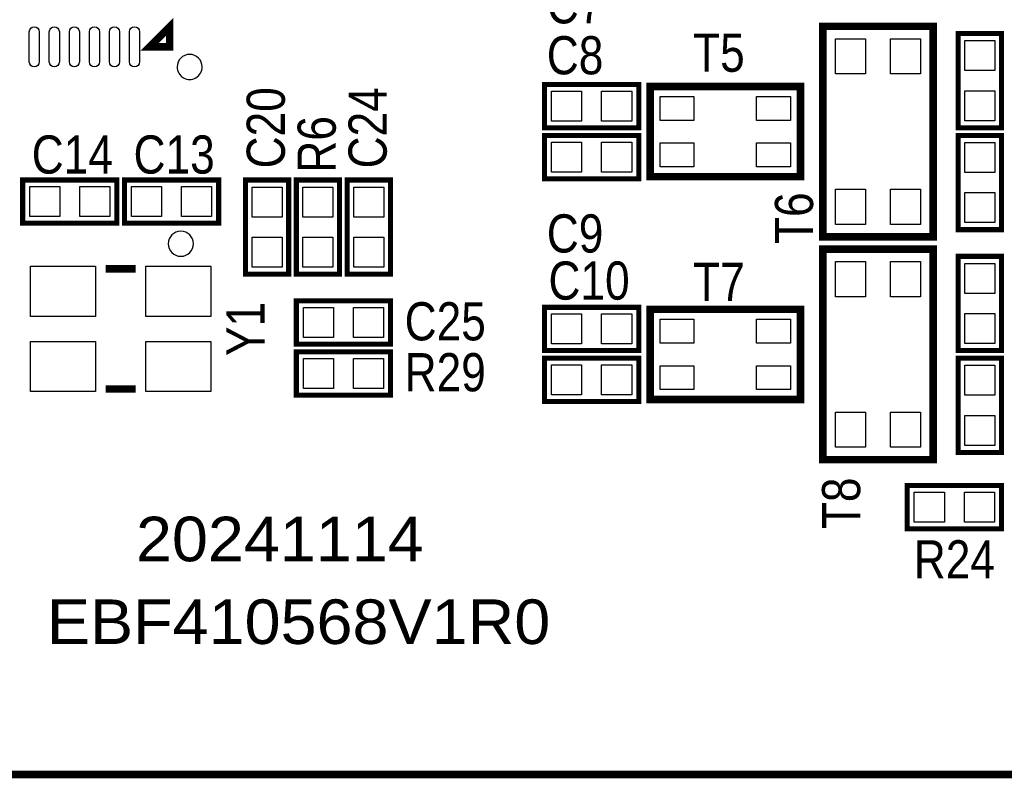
# Model space of a CAD drawing. Extents: x -0.1 to 60, y -0.1 to 30.1.
# Tile 2 of 7: x 20.3 to 40, y -0.1 to 15.1. Entities that reach past the tile are written whole.
import ezdxf
from ezdxf.enums import TextEntityAlignment as Align

# ---------------------------------------------------------------- set-up
doc = ezdxf.new("R2010")
doc.units = 0
for name, color, linetype in [('BG_OUTLINE', 1, 'CONTINUOUS'), ('BG_SILKSCREEN_TOP', 7, 'CONTINUOUS'), ('PG_SILKSCREEN_TOP', 7, 'CONTINUOUS'), ('PIN_TOP', 92, 'CONTINUOUS'), ('RD_SILKSCREEN_TOP', 7, 'CONTINUOUS')]:
    doc.layers.add(name, color=color, linetype=linetype)

msp = doc.modelspace()

# ---------------------------------------------------------------- linework, layer by layer
at = {"layer": 'BG_OUTLINE', "const_width": 0.1524}
msp.add_lwpolyline([(53.999892, 29.99994), (2.999994, 29.99994, 0.414214), (0, 26.999946), (0, 2.999994, 0.414214), (2.999994, 0), (53.999892, 0, 0.414214), (56.999886, 2.999994), (56.999886, 6.800088)], format="xyb", dxfattribs=at)
at = {"layer": 'BG_OUTLINE'}
msp.add_lwpolyline([(53.999892, 29.99994, -0.414214), (56.999886, 26.999946), (56.999886, 23.299928), (56.999886, 21.999956), (47.499778, 21.999956), (47.499778, 7.999984), (56.999886, 7.999984), (56.999886, 6.800088), (56.999886, 2.999994, -0.414214), (53.999892, 0), (2.999994, 0, -0.414214), (0, 2.999994), (0, 26.999946, -0.414214), (2.999994, 29.99994)], format="xyb", close=True, dxfattribs=at)
at = {"layer": 'PG_SILKSCREEN_TOP'}
for points, const_width in [([(23.328122, 14.917928), (23.328122, 14.517878), (22.928072, 14.517878), (23.328122, 14.917928)], 0.150114), ([(38.565074, 14.927072), (36.364926, 14.927072), (36.364926, 10.726928), (38.565074, 10.726928), (38.565074, 14.927072)], 0.150114), ([(39.9288, 14.7828), (39.9288, 12.9032), (39.0652, 12.9032), (39.0652, 14.7828), (39.9288, 14.7828)], 0.1016), ([(30.8102, 13.7668), (32.6898, 13.7668), (32.6898, 12.9032), (30.8102, 12.9032), (30.8102, 13.7668)], 0.1016), ([(32.916876, 13.6271), (32.916876, 11.927078), (35.917124, 11.927078), (35.917124, 13.726922), (32.916876, 13.726922), (32.916876, 13.6271)], 0.150114), ([(30.8102, 12.7508), (32.6898, 12.7508), (32.6898, 11.8872), (30.8102, 11.8872), (30.8102, 12.7508)], 0.1016), ([(39.0652, 10.8712), (39.0652, 12.7508), (39.9288, 12.7508), (39.9288, 10.8712), (39.0652, 10.8712)], 0.1016), ([(22.2758, 10.9982), (20.3962, 10.9982), (20.3962, 11.8618), (22.2758, 11.8618), (22.2758, 10.9982)], 0.1016), ([(22.4282, 11.8618), (24.3078, 11.8618), (24.3078, 10.9982), (22.4282, 10.9982), (22.4282, 11.8618)], 0.1016), ([(25.7048, 11.8618), (25.7048, 9.9822), (24.8412, 9.9822), (24.8412, 11.8618), (25.7048, 11.8618)], 0.1016), ([(26.7208, 11.8618), (26.7208, 9.9822), (25.8572, 9.9822), (25.8572, 11.8618), (26.7208, 11.8618)], 0.1016), ([(27.7368, 11.8618), (27.7368, 9.9822), (26.8732, 9.9822), (26.8732, 11.8618), (27.7368, 11.8618)], 0.1016), ([(38.565074, 10.482072), (36.364926, 10.482072), (36.364926, 6.281928), (38.565074, 6.281928), (38.565074, 10.482072)], 0.150114), ([(39.9288, 10.3378), (39.9288, 8.4582), (39.0652, 8.4582), (39.0652, 10.3378), (39.9288, 10.3378)], 0.1016), ([(22.651974, 10.089896), (22.052026, 10.089896)], 0.150114), ([(27.7368, 8.5852), (25.8572, 8.5852), (25.8572, 9.4488), (27.7368, 9.4488), (27.7368, 8.5852)], 0.1016), ([(30.8102, 9.3218), (32.6898, 9.3218), (32.6898, 8.4582), (30.8102, 8.4582), (30.8102, 9.3218)], 0.1016), ([(32.916876, 9.1821), (32.916876, 7.482078), (35.917124, 7.482078), (35.917124, 9.281922), (32.916876, 9.281922), (32.916876, 9.1821)], 0.150114), ([(27.7368, 7.5692), (25.8572, 7.5692), (25.8572, 8.4328), (27.7368, 8.4328), (27.7368, 7.5692)], 0.1016), ([(30.8102, 8.3058), (32.6898, 8.3058), (32.6898, 7.4422), (30.8102, 7.4422), (30.8102, 8.3058)], 0.1016), ([(39.0652, 6.4262), (39.0652, 8.3058), (39.9288, 8.3058), (39.9288, 6.4262), (39.0652, 6.4262)], 0.1016), ([(22.651974, 7.690104), (22.052026, 7.690104)], 0.150114), ([(39.9288, 4.9022), (38.0492, 4.9022), (38.0492, 5.7658), (39.9288, 5.7658), (39.9288, 4.9022)], 0.1016)]:
    msp.add_lwpolyline(points, dxfattribs=dict(at, const_width=const_width))
for points in [[(23.978108, 14.118082, 1), (23.477892, 14.117918, 1)], [(23.802086, 10.590022, 1), (23.301914, 10.589978, 1)]]:
    msp.add_lwpolyline(points, format="xyb", close=True, dxfattribs=at)
at = {"layer": 'PIN_TOP'}
for points in [[(20.527899, 14.217777), (20.527899, 14.817979, -1), (20.727797, 14.817979), (20.727797, 14.217777, -1)], [(20.927949, 14.217777), (20.927949, 14.817979, -1), (21.127847, 14.817979), (21.127847, 14.217777, -1)], [(21.327999, 14.217777), (21.327999, 14.817979, -1), (21.527897, 14.817979), (21.527897, 14.217777, -1)], [(21.728049, 14.217777), (21.728049, 14.817979, -1), (21.927947, 14.817979), (21.927947, 14.217777, -1)], [(22.127845, 14.217777), (22.127845, 14.817979, -1), (22.327743, 14.817979), (22.327743, 14.217777, -1)], [(22.527895, 14.217777), (22.527895, 14.817979, -1), (22.727793, 14.817979), (22.727793, 14.217777, -1)]]:
    msp.add_lwpolyline(points, format="xyb", close=True, dxfattribs=at)
for points in [[(36.615116, 14.677136), (37.215064, 14.677136), (37.215064, 13.977112), (36.615116, 13.977112)], [(37.714936, 14.677136), (38.314884, 14.677136), (38.314884, 13.977112), (37.714936, 13.977112)], [(39.19728, 14.642592), (39.79672, 14.642592), (39.79672, 14.043152), (39.19728, 14.043152)], [(30.950408, 13.03528), (30.950408, 13.63472), (31.549848, 13.63472), (31.549848, 13.03528)], [(31.950152, 13.03528), (31.950152, 13.63472), (32.549592, 13.63472), (32.549592, 13.03528)], [(39.19728, 13.642848), (39.79672, 13.642848), (39.79672, 13.043408), (39.19728, 13.043408)], [(33.117028, 13.052044), (33.117028, 13.527024), (33.791906, 13.527024), (33.791906, 13.052044)], [(35.04184, 13.052044), (35.04184, 13.527024), (35.716718, 13.527024), (35.716718, 13.052044)], [(30.950408, 12.01928), (30.950408, 12.61872), (31.549848, 12.61872), (31.549848, 12.01928)], [(31.950152, 12.01928), (31.950152, 12.61872), (32.549592, 12.61872), (32.549592, 12.01928)], [(33.117028, 12.126976), (33.117028, 12.601956), (33.791906, 12.601956), (33.791906, 12.126976)], [(35.04184, 12.126976), (35.04184, 12.601956), (35.716718, 12.601956), (35.716718, 12.126976)], [(39.79672, 12.011152), (39.19728, 12.011152), (39.19728, 12.610592), (39.79672, 12.610592)], [(21.135848, 11.72972), (21.135848, 11.13028), (20.536408, 11.13028), (20.536408, 11.72972)], [(22.135592, 11.72972), (22.135592, 11.13028), (21.536152, 11.13028), (21.536152, 11.72972)], [(22.568408, 11.13028), (22.568408, 11.72972), (23.167848, 11.72972), (23.167848, 11.13028)], [(23.568152, 11.13028), (23.568152, 11.72972), (24.167592, 11.72972), (24.167592, 11.13028)], [(24.97328, 11.721592), (25.57272, 11.721592), (25.57272, 11.122152), (24.97328, 11.122152)], [(25.98928, 11.721592), (26.58872, 11.721592), (26.58872, 11.122152), (25.98928, 11.122152)], [(27.00528, 11.721592), (27.60472, 11.721592), (27.60472, 11.122152), (27.00528, 11.122152)], [(36.615116, 11.676888), (37.215064, 11.676888), (37.215064, 10.976864), (36.615116, 10.976864)], [(37.714936, 11.676888), (38.314884, 11.676888), (38.314884, 10.976864), (37.714936, 10.976864)], [(39.79672, 11.011408), (39.19728, 11.011408), (39.19728, 11.610848), (39.79672, 11.610848)], [(24.97328, 10.721848), (25.57272, 10.721848), (25.57272, 10.122408), (24.97328, 10.122408)], [(25.98928, 10.721848), (26.58872, 10.721848), (26.58872, 10.122408), (25.98928, 10.122408)], [(27.00528, 10.721848), (27.60472, 10.721848), (27.60472, 10.122408), (27.00528, 10.122408)], [(36.615116, 10.232136), (37.215064, 10.232136), (37.215064, 9.532112), (36.615116, 9.532112)], [(37.714936, 10.232136), (38.314884, 10.232136), (38.314884, 9.532112), (37.714936, 9.532112)], [(21.851874, 10.140061), (21.851874, 9.140063), (20.551902, 9.140063), (20.551902, 10.140061)], [(24.152098, 10.140061), (24.152098, 9.140063), (22.852126, 9.140063), (22.852126, 10.140061)], [(39.19728, 10.197592), (39.79672, 10.197592), (39.79672, 9.598152), (39.19728, 9.598152)], [(26.596848, 9.31672), (26.596848, 8.71728), (25.997408, 8.71728), (25.997408, 9.31672)], [(27.596592, 9.31672), (27.596592, 8.71728), (26.997152, 8.71728), (26.997152, 9.31672)], [(30.950408, 8.59028), (30.950408, 9.18972), (31.549848, 9.18972), (31.549848, 8.59028)], [(31.950152, 8.59028), (31.950152, 9.18972), (32.549592, 9.18972), (32.549592, 8.59028)], [(33.117028, 8.607044), (33.117028, 9.082024), (33.791906, 9.082024), (33.791906, 8.607044)], [(35.04184, 8.607044), (35.04184, 9.082024), (35.716718, 9.082024), (35.716718, 8.607044)], [(39.19728, 9.197848), (39.79672, 9.197848), (39.79672, 8.598408), (39.19728, 8.598408)], [(21.851874, 8.639937), (21.851874, 7.639939), (20.551902, 7.639939), (20.551902, 8.639937)], [(24.152098, 8.639937), (24.152098, 7.639939), (22.852126, 7.639939), (22.852126, 8.639937)], [(26.596848, 8.30072), (26.596848, 7.70128), (25.997408, 7.70128), (25.997408, 8.30072)], [(27.596592, 8.30072), (27.596592, 7.70128), (26.997152, 7.70128), (26.997152, 8.30072)], [(30.950408, 7.57428), (30.950408, 8.17372), (31.549848, 8.17372), (31.549848, 7.57428)], [(31.950152, 7.57428), (31.950152, 8.17372), (32.549592, 8.17372), (32.549592, 7.57428)], [(33.117028, 7.681976), (33.117028, 8.156956), (33.791906, 8.156956), (33.791906, 7.681976)], [(35.04184, 7.681976), (35.04184, 8.156956), (35.716718, 8.156956), (35.716718, 7.681976)], [(39.79672, 7.566152), (39.19728, 7.566152), (39.19728, 8.165592), (39.79672, 8.165592)], [(36.615116, 7.231888), (37.215064, 7.231888), (37.215064, 6.531864), (36.615116, 6.531864)], [(37.714936, 7.231888), (38.314884, 7.231888), (38.314884, 6.531864), (37.714936, 6.531864)], [(39.79672, 6.566408), (39.19728, 6.566408), (39.19728, 7.165848), (39.79672, 7.165848)], [(38.788848, 5.63372), (38.788848, 5.03428), (38.189408, 5.03428), (38.189408, 5.63372)], [(39.788592, 5.63372), (39.788592, 5.03428), (39.189152, 5.03428), (39.189152, 5.63372)]]:
    msp.add_lwpolyline(points, close=True, dxfattribs=at)

# ---------------------------------------------------------------- texts
at = {"layer": 'BG_SILKSCREEN_TOP', "width": 1.085714}
for s, p in [('20241114', (22.6568, 4.2545)), ('EBF410568V1R0', (20.8788, 2.6035))]:
    msp.add_text(s, height=0.889, dxfattribs=at).set_placement(p)
at = {"layer": 'RD_SILKSCREEN_TOP', "width": 0.866667}
for s, p in [('C7', (31.4198, 14.986)), ('C8', (31.4198, 13.97)), ('T5', (34.29, 14.0208)), ('C14', (21.3868, 11.9888)), ('C13', (23.4188, 11.9888)), ('C9', (31.4198, 10.414)), ('C10', (31.6992, 9.4742)), ('T7', (34.29, 9.4488)), ('C25', (28.829, 8.6614)), ('R29', (28.829, 7.6454)), ('R24', (38.989, 3.9116))]:
    msp.add_text(s, height=0.762, dxfattribs=at).set_placement(p, align=Align.CENTER)
for s, p in [('C20', (25.6286, 12.902946)), ('C24', (27.6606, 12.902946)), ('R6', (26.6446, 12.572746)), ('T6', (36.1696, 11.0998)), ('Y1', (25.2222, 8.89)), ('T8', (37.1094, 5.4102))]:
    msp.add_text(s, height=0.762, rotation=90, dxfattribs=at).set_placement(p, align=Align.CENTER)

doc.saveas('drawing.dxf')
